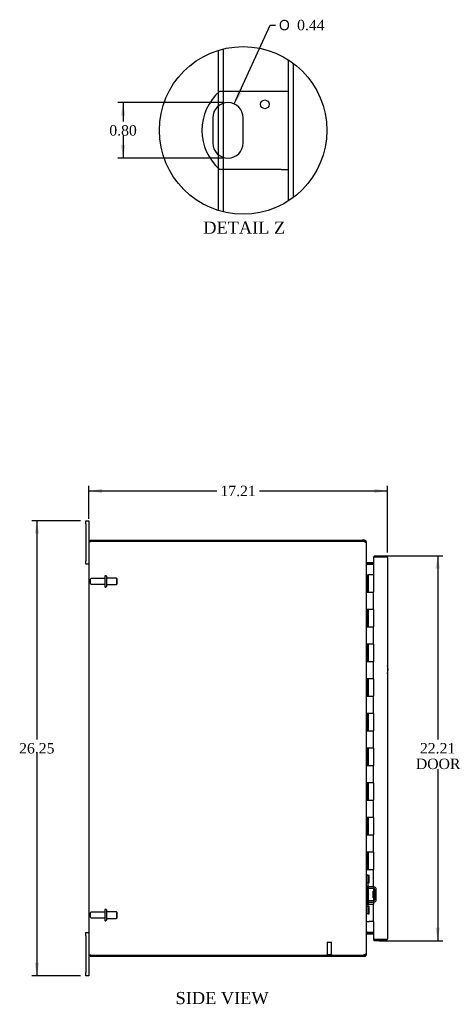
# Model space of a CAD drawing. Header units: inches. Extents: x 9 to 148, y 1 to 98.
# Tile 2 of 7: x 9 to 34, y 35 to 92. Entities that reach past the tile are written whole.
import ezdxf
from ezdxf.enums import TextEntityAlignment as Align

# ---------------------------------------------------------------- set-up
doc = ezdxf.new("R2010")
doc.units = ezdxf.units.IN
doc.header["$MEASUREMENT"] = 0
doc.layers.get('0').update_dxf_attribs({"linetype": 'CONTINUOUS'})
for name, color, linetype in [('COM40153-1', 7, 'CONTINUOUS'), ('COM42780', 7, 'CONTINUOUS'), ('COM48479', 7, 'CONTINUOUS'), ('COM48510', 7, 'CONTINUOUS'), ('COM71780-11', 7, 'CONTINUOUS'), ('DEFAULT', 7, 'CONTINUOUS'), ('FET07710', 7, 'CONTINUOUS'), ('HNG10620-20B', 7, 'CONTINUOUS'), ('HNG10620-20C', 7, 'CONTINUOUS'), ('STD21878', 7, 'CONTINUOUS'), ('STD26094', 7, 'CONTINUOUS')]:
    doc.layers.add(name, color=color, linetype=linetype)
doc.styles.add('SEACAD_SOLID_EDGE_ANSI1_SY', font='txt')
doc.styles.add('SEACAD_TIMES_NEW_ROMAN', font='times.ttf')

# ---------------------------------------------------------------- blocks, each defined once
blk = doc.blocks.new('GDIMGGROUP5')
at = {"layer": 'DEFAULT', "linetype": 'Continuous'}
for points in [[(13.347, 64.583), (12.597, 64.458), (13.347, 64.333)], [(29.057, 64.583), (29.057, 64.333), (29.807, 64.458)]]:
    blk.add_hatch(color=136, dxfattribs=at).paths.add_polyline_path(points)
at = {"layer": 'DEFAULT', "color": 136, "linetype": 'Continuous'}
for p, q in [((12.597, 62.855), (12.597, 64.758)), ((29.807, 60.912), (29.807, 64.758)), ((12.597, 64.458), (19.968, 64.458)), ((22.435, 64.458), (29.807, 64.458))]:
    blk.add_line(p, q, dxfattribs=at)
at = {"layer": 'DEFAULT', "color": 136, "linetype": 'Continuous', "style": 'SEACAD_TIMES_NEW_ROMAN'}
blk.add_text('17.21', height=0.6, dxfattribs=at).set_placement((20.178, 64.758), align=Align.TOP_LEFT)
blk = doc.blocks.new('GDIMGGROUP6')
at = {"layer": 'DEFAULT', "linetype": 'Continuous'}
for points in [[(9.466, 61.992), (9.716, 61.992), (9.591, 62.742)], [(9.466, 37.242), (9.591, 36.492), (9.716, 37.242)]]:
    blk.add_hatch(color=136, dxfattribs=at).paths.add_polyline_path(points)
at = {"layer": 'DEFAULT', "color": 136, "linetype": 'Continuous'}
for p, q in [((12.11, 62.742), (9.291, 62.742)), ((9.591, 62.742), (9.591, 50.127)), ((9.591, 49.317), (9.591, 36.492)), ((12.11, 36.492), (9.291, 36.492))]:
    blk.add_line(p, q, dxfattribs=at)
at = {"layer": 'DEFAULT', "color": 136, "linetype": 'Continuous', "style": 'SEACAD_TIMES_NEW_ROMAN'}
blk.add_text('26.25', height=0.6, dxfattribs=at).set_placement((8.568, 49.917), align=Align.TOP_LEFT)
blk = doc.blocks.new('GDIMGGROUP21')
at = {"layer": 'DEFAULT', "linetype": 'Continuous'}
for points in [[(32.833, 59.97), (32.708, 60.72), (32.583, 59.97)], [(32.833, 39.265), (32.583, 39.265), (32.708, 38.515)]]:
    blk.add_hatch(color=136, dxfattribs=at).paths.add_polyline_path(points)
at = {"layer": 'DEFAULT', "color": 136, "linetype": 'Continuous'}
for p, q in [((29.34, 60.72), (33.008, 60.72)), ((32.708, 60.72), (32.708, 50.127)), ((32.708, 48.417), (32.708, 38.515)), ((29.34, 38.515), (33.008, 38.515))]:
    blk.add_line(p, q, dxfattribs=at)
at = {"layer": 'DEFAULT', "color": 136, "linetype": 'Continuous', "style": 'SEACAD_TIMES_NEW_ROMAN'}
for s, p in [('22.21', (31.684, 49.917)), ('DOOR', (31.45, 49.017))]:
    blk.add_text(s, height=0.6, dxfattribs=at).set_placement(p, align=Align.TOP_LEFT)
blk = doc.blocks.new('GDIMGGROUP27')
at = {"layer": 'DEFAULT', "linetype": 'Continuous'}
blk.add_hatch(color=136, dxfattribs=at).paths.add_polyline_path([(21.171, 87.511), (20.974, 86.777), (21.398, 87.408)])
at = {"layer": 'DEFAULT', "color": 136, "linetype": 'Continuous'}
for p, q in [((20.974, 86.777), (23.046, 91.328)), ((23.046, 91.328), (23.346, 91.328))]:
    blk.add_line(p, q, dxfattribs=at)
for s, style, p in [('O', 'SEACAD_SOLID_EDGE_ANSI1_SY', (23.556, 91.628)), ('0.44', 'SEACAD_TIMES_NEW_ROMAN', (24.6, 91.628))]:
    blk.add_text(s, height=0.6, dxfattribs=dict(at, style=style)).set_placement(p, align=Align.TOP_LEFT)
blk = doc.blocks.new('GDIMGGROUP28')
at = {"layer": 'DEFAULT', "linetype": 'Continuous'}
for points in [[(14.441, 86.105), (14.691, 86.105), (14.566, 86.855)], [(14.441, 84.405), (14.566, 83.655), (14.691, 84.405)]]:
    blk.add_hatch(color=136, dxfattribs=at).paths.add_polyline_path(points)
at = {"layer": 'DEFAULT', "color": 136, "linetype": 'Continuous'}
for p, q in [((20.312, 86.855), (14.266, 86.855)), ((14.566, 86.855), (14.566, 85.765)), ((14.566, 84.955), (14.566, 83.655)), ((20.312, 83.655), (14.266, 83.655))]:
    blk.add_line(p, q, dxfattribs=at)
at = {"layer": 'DEFAULT', "color": 136, "linetype": 'Continuous', "style": 'SEACAD_TIMES_NEW_ROMAN'}
blk.add_text('0.80', height=0.6, dxfattribs=at).set_placement((13.769, 85.555), align=Align.TOP_LEFT)

msp = doc.modelspace()

# ---------------------------------------------------------------- linework, layer by layer
at = {"color": 7}
msp.add_circle((21.486, 85.255), 4.831, dxfattribs=at)
at = {"layer": 'COM40153-1', "color": 7}
for p, q in [((23.679, 87.505), (20.127, 87.505)), ((24.111, 87.505), (23.679, 87.505)), ((19.738, 85.981), (19.738, 84.529)), ((21.486, 84.529), (21.486, 85.981)), ((23.679, 83.005), (20.127, 83.005)), ((23.679, 83.005), (24.111, 83.005))]:
    msp.add_line(p, q, dxfattribs=at)
msp.add_circle((22.736, 86.757), 0.25, dxfattribs=at)
for centre, radius, start, end in [((22.111, 85.255), 3, 131.4096, 228.5904), ((20.612, 85.981), 0.874, 0, 180), ((20.612, 84.529), 0.874, 180, 0), ((29.097, 54.157), 0.75, 341.2031, 18.7969)]:
    msp.add_arc(centre, radius, start, end, dxfattribs=at)
at = {"layer": 'COM42780', "color": 7}
for p, q in [((28.597, 42.295), (28.639, 42.295)), ((28.689, 42.295), (28.639, 42.295)), ((28.689, 42.295), (28.756, 42.295)), ((28.689, 41.858), (28.689, 42.295)), ((28.692, 42.295), (28.692, 41.858)), ((28.756, 41.858), (28.756, 42.295)), ((28.639, 41.858), (28.597, 41.858)), ((28.689, 41.858), (28.639, 41.858)), ((28.689, 41.858), (28.756, 41.858)), ((28.692, 41.672), (28.692, 41.858)), ((29.027, 41.524), (28.737, 41.529)), ((29.028, 41.619), (28.739, 41.624)), ((29.082, 41.608), (29.028, 41.619)), ((29.074, 40.882), (29.074, 41.476)), ((29.169, 40.882), (29.169, 41.476)), ((28.979, 40.984), (28.979, 41.374)), ((29.074, 41.374), (28.979, 41.374)), ((29.169, 41.304), (28.979, 41.304)), ((29.169, 41.286), (28.979, 41.286)), ((28.979, 41.073), (29.169, 41.073)), ((29.169, 41.054), (28.979, 41.054)), ((28.979, 40.984), (29.074, 40.984)), ((28.597, 40.501), (28.639, 40.501)), ((28.639, 40.501), (28.689, 40.501)), ((28.689, 40.501), (28.756, 40.501)), ((28.689, 40.064), (28.689, 40.501)), ((28.691, 40.369), (28.692, 40.369)), ((28.691, 40.26), (28.691, 40.369)), ((28.691, 40.339), (28.692, 40.339)), ((28.692, 40.501), (28.692, 40.686)), ((28.692, 40.501), (28.692, 40.064)), ((28.737, 40.829), (29.027, 40.834)), ((28.739, 40.734), (29.028, 40.739)), ((28.756, 40.064), (28.756, 40.501)), ((29.028, 40.739), (29.082, 40.751)), ((28.639, 40.064), (28.597, 40.064)), ((28.689, 40.064), (28.639, 40.064)), ((28.689, 40.064), (28.756, 40.064)), ((28.691, 40.26), (28.692, 40.26)), ((28.691, 40.229), (28.691, 40.26)), ((28.691, 40.254), (28.692, 40.254)), ((28.691, 40.229), (28.692, 40.229)), ((28.691, 40.196), (28.691, 40.229)), ((28.691, 40.196), (28.692, 40.196))]:
    msp.add_line(p, q, dxfattribs=at)
for centre, radius, start, end in [((28.74, 41.672), 0.143, 180, 206.9082), ((28.74, 41.672), 0.143, 206.9082, 269), ((28.74, 41.672), 0.048, 180, 269), ((29.026, 41.476), 0.048, 0, 89), ((29.026, 41.476), 0.143, 0, 66.6665), ((28.74, 40.686), 0.143, 153.0918, 180), ((28.74, 40.686), 0.143, 91, 153.0918), ((28.74, 40.686), 0.048, 91, 180), ((29.026, 40.882), 0.048, 271, 0), ((29.026, 40.882), 0.143, 293.3335, 0)]:
    msp.add_arc(centre, radius, start, end, dxfattribs=at)
at = {"layer": 'COM48479', "color": 7}
for p, q in [((20.059, 87.444), (20.059, 89.871)), ((20.347, 87.505), (20.347, 89.95)), ((24.111, 81.2), (24.111, 89.31)), ((24.399, 81.402), (24.399, 89.109)), ((20.347, 86.815), (20.347, 87.505)), ((20.059, 86.659), (20.059, 87.444)), ((20.059, 83.852), (20.059, 86.659)), ((20.347, 83.696), (20.347, 86.815)), ((20.059, 83.067), (20.059, 83.852)), ((20.347, 83.005), (20.347, 83.696)), ((20.059, 80.64), (20.059, 83.067)), ((20.347, 80.56), (20.347, 83.005)), ((12.597, 61.545), (12.705, 61.545)), ((12.597, 61.545), (12.597, 37.689)), ((28.371, 61.545), (12.705, 61.545)), ((28.597, 37.794), (28.597, 61.44)), ((28.623, 60.217), (28.633, 60.217)), ((29.012, 60.217), (28.633, 60.217)), ((28.633, 39.017), (28.623, 39.017)), ((28.633, 39.017), (29.012, 39.017)), ((12.705, 37.689), (12.597, 37.689)), ((12.705, 37.689), (28.371, 37.689))]:
    msp.add_line(p, q, dxfattribs=at)
for centre, radius, start, end in [((28.371, 61.295), 0.25, 61.8454, 90), ((28.549, 61.436), 0.0479, 4.8578, 50.2027), ((28.739, 60.3), 0.142, 183.3442, 215.3106), ((28.739, 38.935), 0.142, 144.6894, 176.6558), ((28.371, 37.939), 0.25, 270, 298.1546), ((28.443, 37.934), 0.219, 281.9896, 308.4732), ((28.549, 37.799), 0.0479, 309.7973, 355.1422)]:
    msp.add_arc(centre, radius, start, end, dxfattribs=at)
msp.add_open_spline([(28.58, 61.473), (28.579, 61.474), (28.576, 61.476), (28.573, 61.479), (28.568, 61.482), (28.564, 61.485), (28.559, 61.488), (28.554, 61.491), (28.549, 61.494), (28.541, 61.497), (28.531, 61.502), (28.519, 61.506), (28.508, 61.51), (28.499, 61.513), (28.492, 61.515), (28.489, 61.516)], degree=3, knots=[0, 0, 0, 0, 0.058508, 0.117588, 0.177234, 0.23744, 0.298196, 0.359495, 0.421327, 0.483683, 0.609872, 0.738031, 0.824554, 0.911887, 1, 1, 1, 1], dxfattribs=at)
at = {"layer": 'COM48510', "color": 7}
for p, q in [((12.669, 61.545), (12.669, 61.617)), ((12.669, 61.617), (28.371, 61.617)), ((28.489, 61.617), (28.371, 61.617)), ((28.489, 61.545), (28.371, 61.545)), ((28.489, 61.545), (28.489, 61.617)), ((28.525, 61.509), (28.519, 61.529)), ((28.525, 61.509), (28.597, 61.509)), ((28.597, 61.44), (28.597, 61.509)), ((28.623, 60.316), (28.604, 60.253)), ((29.012, 60.314), (28.633, 60.314)), ((29.012, 60.242), (28.633, 60.242)), ((28.623, 38.919), (28.604, 38.981)), ((28.633, 38.992), (29.012, 38.992)), ((28.633, 38.92), (29.012, 38.92)), ((12.669, 37.689), (12.669, 37.617)), ((12.669, 37.617), (28.371, 37.617)), ((28.371, 37.689), (28.489, 37.689)), ((28.371, 37.617), (28.489, 37.617)), ((28.489, 37.689), (28.489, 37.617)), ((28.519, 37.706), (28.525, 37.725)), ((28.525, 37.725), (28.597, 37.725)), ((28.597, 37.725), (28.597, 37.794))]:
    msp.add_line(p, q, dxfattribs=at)
for centre, radius, start, end in [((28.489, 61.509), 0.108, 32.6431, 90), ((28.489, 61.509), 0.036, 32.6431, 90), ((28.489, 61.509), 0.108, 0, 32.6431), ((28.633, 60.35), 0.036, 180, 253.7795), ((28.633, 60.35), 0.108, 253.7795, 270), ((28.633, 60.35), 0.036, 253.7795, 270), ((28.633, 38.884), 0.036, 106.2205, 180), ((28.633, 38.884), 0.108, 90, 106.2205), ((28.633, 38.884), 0.036, 90, 106.2205), ((28.489, 37.725), 0.036, 270, 327.3569), ((28.489, 37.725), 0.108, 270, 327.3569), ((28.489, 37.725), 0.108, 327.3569, 0)]:
    msp.add_arc(centre, radius, start, end, dxfattribs=at)
at = {"layer": 'COM71780-11', "color": 7}
for p, q in [((29.699, 60.648), (29.012, 60.648)), ((29.012, 60.648), (29.012, 59.617)), ((29.04, 60.72), (29.04, 60.648)), ((29.04, 60.72), (29.699, 60.72)), ((29.04, 60.648), (29.699, 60.648)), ((29.801, 60.648), (29.699, 60.648)), ((29.699, 60.648), (29.801, 60.648)), ((29.807, 60.612), (29.807, 38.623)), ((29.012, 39.617), (29.012, 38.587)), ((29.012, 38.587), (29.699, 38.587)), ((29.04, 38.515), (29.04, 38.587)), ((29.699, 38.587), (29.04, 38.587)), ((29.699, 38.515), (29.04, 38.515)), ((29.699, 38.587), (29.801, 38.587)), ((29.801, 38.587), (29.699, 38.587))]:
    msp.add_line(p, q, dxfattribs=at)
for centre, start, end in [((29.699, 60.612), 19.4712, 90), ((29.699, 60.612), 0, 19.4712), ((29.699, 38.623), 340.5288, 0), ((29.699, 38.623), 270, 340.5288)]:
    msp.add_arc(centre, 0.108, start, end, dxfattribs=at)
for centre, start_param, end_param in [((29.699, 60.612), 3.141593, 3.48143), ((29.699, 38.623), 2.801756, 3.141593)]:
    msp.add_ellipse(centre, major_axis=(-0.108, 0), ratio=0.997813, start_param=start_param, end_param=end_param, dxfattribs=at)
at = {"layer": 'FET07710', "color": 7}
for p, q in [((12.41, 62.555), (12.41, 62.742)), ((12.41, 62.742), (12.597, 62.742)), ((12.41, 62.555), (12.41, 60.43)), ((12.597, 62.742), (12.597, 62.555)), ((12.597, 62.555), (12.597, 61.545)), ((12.41, 60.242), (12.41, 60.43)), ((12.597, 60.242), (12.41, 60.242)), ((12.41, 38.805), (12.41, 38.992)), ((12.41, 38.992), (12.597, 38.992)), ((12.41, 38.805), (12.41, 36.68)), ((12.597, 37.689), (12.597, 36.68)), ((12.41, 36.492), (12.41, 36.68)), ((12.597, 36.492), (12.41, 36.492)), ((12.597, 36.68), (12.597, 36.492))]:
    msp.add_line(p, q, dxfattribs=at)
at = {"layer": 'HNG10620-20B', "color": 7}
for p, q in [((28.597, 59.617), (28.623, 59.617)), ((28.623, 59.617), (28.641, 59.617)), ((28.641, 59.617), (28.683, 59.617)), ((28.641, 59.617), (28.641, 58.617)), ((28.683, 59.617), (28.683, 58.617)), ((28.641, 58.617), (28.749, 58.617)), ((28.749, 58.617), (29.012, 58.617)), ((29.012, 57.617), (29.012, 58.617)), ((28.749, 57.617), (28.641, 57.617)), ((28.641, 57.617), (28.641, 56.617)), ((28.683, 57.617), (28.683, 56.617)), ((29.012, 57.617), (28.749, 57.617)), ((28.641, 56.617), (28.749, 56.617)), ((28.749, 56.617), (29.012, 56.617)), ((29.012, 55.617), (29.012, 56.617)), ((28.749, 55.617), (28.641, 55.617)), ((28.641, 55.617), (28.641, 54.617)), ((28.683, 55.617), (28.683, 54.617)), ((29.012, 55.617), (28.749, 55.617)), ((28.641, 54.617), (28.749, 54.617)), ((28.749, 54.617), (29.012, 54.617)), ((29.012, 53.617), (29.012, 54.617)), ((28.749, 53.617), (28.641, 53.617)), ((28.641, 53.617), (28.641, 52.617)), ((28.683, 53.617), (28.683, 52.617)), ((29.012, 53.617), (28.749, 53.617)), ((28.641, 52.617), (28.749, 52.617)), ((28.749, 52.617), (29.012, 52.617)), ((29.012, 51.617), (29.012, 52.617)), ((28.749, 51.617), (28.641, 51.617)), ((28.641, 51.617), (28.641, 50.617)), ((28.683, 51.617), (28.683, 50.617)), ((29.012, 51.617), (28.749, 51.617)), ((28.641, 50.617), (28.749, 50.617)), ((28.749, 50.617), (29.012, 50.617)), ((29.012, 49.617), (29.012, 50.617)), ((28.749, 49.617), (28.641, 49.617)), ((28.641, 49.617), (28.641, 48.617)), ((28.683, 49.617), (28.683, 48.617)), ((29.012, 49.617), (28.749, 49.617)), ((28.641, 48.617), (28.749, 48.617)), ((28.749, 48.617), (29.012, 48.617)), ((29.012, 47.617), (29.012, 48.617)), ((28.749, 47.617), (28.641, 47.617)), ((28.641, 47.617), (28.641, 46.617)), ((28.683, 47.617), (28.683, 46.617)), ((29.012, 47.617), (28.749, 47.617)), ((28.641, 46.617), (28.749, 46.617)), ((28.749, 46.617), (29.012, 46.617)), ((29.012, 45.617), (29.012, 46.617)), ((28.749, 45.617), (28.641, 45.617)), ((28.641, 45.617), (28.641, 44.617)), ((28.683, 45.617), (28.683, 44.617)), ((29.012, 45.617), (28.749, 45.617)), ((28.641, 44.617), (28.749, 44.617)), ((28.749, 44.617), (29.012, 44.617)), ((29.012, 43.617), (29.012, 44.617)), ((28.749, 43.617), (28.641, 43.617)), ((28.641, 43.617), (28.641, 42.617)), ((28.683, 43.617), (28.683, 42.617)), ((29.012, 43.617), (28.749, 43.617)), ((28.641, 42.617), (28.749, 42.617)), ((28.749, 42.617), (29.012, 42.617)), ((29.012, 41.617), (29.012, 42.617)), ((28.749, 41.617), (28.641, 41.617)), ((28.641, 41.617), (28.641, 40.617)), ((28.683, 41.617), (28.683, 40.617)), ((29.012, 41.617), (28.749, 41.617)), ((28.641, 40.617), (28.749, 40.617)), ((28.749, 40.617), (29.012, 40.617)), ((29.012, 39.617), (29.012, 40.617)), ((28.597, 39.617), (28.623, 39.617)), ((28.623, 39.617), (28.749, 39.617)), ((29.012, 39.617), (28.749, 39.617))]:
    msp.add_line(p, q, dxfattribs=at)
at = {"layer": 'HNG10620-20C', "color": 7}
for p, q in [((29.012, 59.617), (28.704, 59.617)), ((28.704, 59.617), (28.704, 58.617)), ((29.012, 59.617), (29.012, 58.617)), ((28.749, 58.617), (29.012, 58.617)), ((29.012, 57.617), (29.012, 58.617)), ((28.704, 57.617), (28.704, 56.617)), ((29.012, 57.617), (28.749, 57.617)), ((29.012, 57.617), (29.012, 56.617)), ((28.749, 56.617), (29.012, 56.617)), ((29.012, 55.617), (29.012, 56.617)), ((28.704, 55.617), (28.704, 54.617)), ((29.012, 55.617), (28.749, 55.617)), ((29.012, 55.617), (29.012, 54.617)), ((28.749, 54.617), (29.012, 54.617)), ((29.012, 53.617), (29.012, 54.617)), ((28.704, 53.617), (28.704, 52.617)), ((29.012, 53.617), (28.749, 53.617)), ((29.012, 53.617), (29.012, 52.617)), ((28.749, 52.617), (29.012, 52.617)), ((29.012, 51.617), (29.012, 52.617)), ((28.704, 51.617), (28.704, 50.617)), ((29.012, 51.617), (28.749, 51.617)), ((29.012, 51.617), (29.012, 50.617)), ((28.749, 50.617), (29.012, 50.617)), ((29.012, 49.617), (29.012, 50.617)), ((28.704, 49.617), (28.704, 48.617)), ((29.012, 49.617), (28.749, 49.617)), ((29.012, 49.617), (29.012, 48.617)), ((28.749, 48.617), (29.012, 48.617)), ((29.012, 47.617), (29.012, 48.617)), ((28.704, 47.617), (28.704, 46.617)), ((29.012, 47.617), (28.749, 47.617)), ((29.012, 47.617), (29.012, 46.617)), ((28.749, 46.617), (29.012, 46.617)), ((29.012, 45.617), (29.012, 46.617)), ((28.704, 45.617), (28.704, 44.617)), ((29.012, 45.617), (28.749, 45.617)), ((29.012, 45.617), (29.012, 44.617)), ((28.749, 44.617), (29.012, 44.617)), ((29.012, 43.617), (29.012, 44.617)), ((28.704, 43.617), (28.704, 42.617)), ((29.012, 43.617), (28.749, 43.617)), ((29.012, 43.617), (29.012, 42.617)), ((28.749, 42.617), (29.012, 42.617)), ((29.012, 41.617), (29.012, 42.617)), ((28.704, 41.617), (28.704, 40.617)), ((29.012, 41.617), (28.749, 41.617)), ((29.012, 41.617), (29.012, 40.617)), ((28.749, 40.617), (29.012, 40.617)), ((29.012, 39.617), (29.012, 40.617))]:
    msp.add_line(p, q, dxfattribs=at)
at = {"layer": 'STD21878', "color": 7}
for p, q in [((26.34, 38.439), (26.59, 38.439)), ((26.34, 38.439), (26.34, 37.721)), ((26.59, 37.721), (26.59, 38.439)), ((26.324, 37.721), (26.605, 37.721)), ((26.324, 37.721), (26.324, 37.689)), ((26.605, 37.689), (26.605, 37.721))]:
    msp.add_line(p, q, dxfattribs=at)
at = {"layer": 'STD26094', "color": 7}
for p, q in [((12.669, 59.347), (12.669, 59.137)), ((13.506, 59.407), (12.729, 59.407)), ((12.729, 59.077), (13.506, 59.077)), ((13.506, 59.537), (13.506, 58.947)), ((13.576, 59.567), (13.536, 59.567)), ((13.606, 59.537), (13.606, 58.947)), ((14.193, 59.43), (13.606, 59.43)), ((14.193, 59.43), (14.193, 59.055)), ((14.231, 59.392), (14.193, 59.43)), ((14.193, 59.055), (14.231, 59.092)), ((14.231, 59.092), (14.231, 59.392)), ((13.536, 58.917), (13.576, 58.917)), ((13.606, 59.055), (14.193, 59.055)), ((12.669, 40.097), (12.669, 39.887)), ((13.506, 40.157), (12.729, 40.157)), ((12.729, 39.827), (13.506, 39.827)), ((13.506, 40.287), (13.506, 39.697)), ((13.576, 40.317), (13.536, 40.317)), ((13.606, 40.287), (13.606, 39.697)), ((14.193, 40.18), (13.606, 40.18)), ((13.606, 39.805), (14.193, 39.805)), ((14.193, 40.18), (14.193, 39.805)), ((14.231, 40.142), (14.193, 40.18)), ((14.193, 39.805), (14.231, 39.842)), ((14.231, 39.842), (14.231, 40.142)), ((13.536, 39.667), (13.576, 39.667))]:
    msp.add_line(p, q, dxfattribs=at)
for centre, radius, start, end in [((12.729, 59.347), 0.06, 90, 180), ((12.729, 59.137), 0.06, 180, 270), ((13.536, 59.537), 0.03, 90, 180), ((13.576, 59.537), 0.03, 0, 90), ((13.536, 58.947), 0.03, 180, 270), ((13.576, 58.947), 0.03, 270, 0), ((12.729, 40.097), 0.06, 90, 180), ((12.729, 39.887), 0.06, 180, 270), ((13.536, 40.287), 0.03, 90, 180), ((13.576, 40.287), 0.03, 0, 90), ((13.536, 39.697), 0.03, 180, 270), ((13.576, 39.697), 0.03, 270, 0)]:
    msp.add_arc(centre, radius, start, end, dxfattribs=at)

# ---------------------------------------------------------------- block references
at = {"layer": 'DEFAULT', "color": 7}
for name in ['GDIMGGROUP27', 'GDIMGGROUP28', 'GDIMGGROUP5', 'GDIMGGROUP6', 'GDIMGGROUP21']:
    msp.add_blockref(name, (0, 0), dxfattribs=at)

# ---------------------------------------------------------------- texts
at = {"layer": 'DEFAULT', "color": 7, "style": 'SEACAD_TIMES_NEW_ROMAN'}
for s, p in [('DETAIL Z', (19.188, 79.995)), ('SIDE VIEW', (17.59, 35.56))]:
    msp.add_text(s, height=0.7, dxfattribs=at).set_placement(p, align=Align.TOP_LEFT)

doc.saveas('drawing.dxf')
